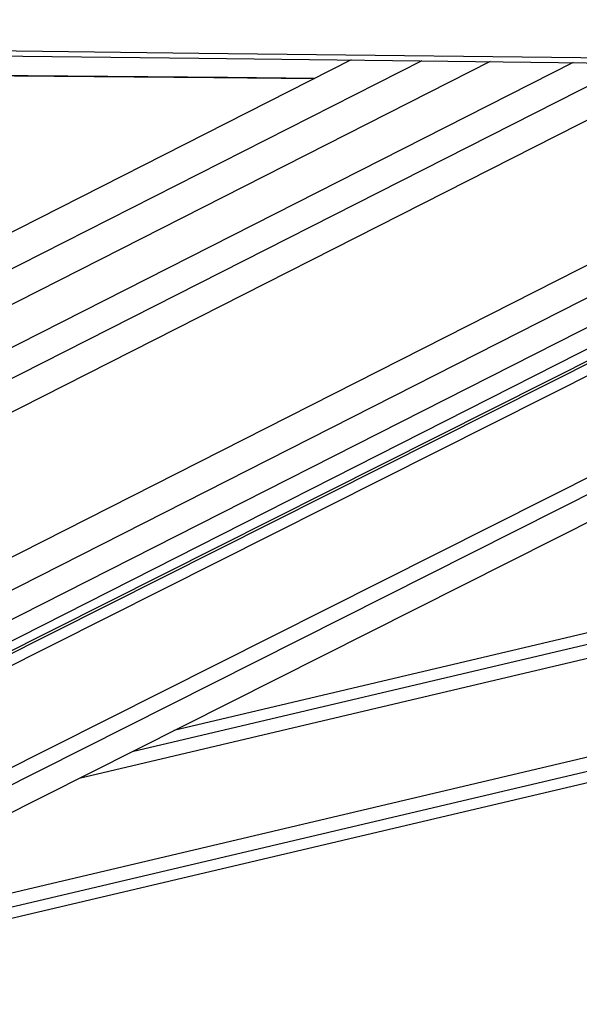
# Model space of a CAD drawing. Header units: millimetres. Extents: x 10 to 13239, y 20 to 10604.
# Tile 15 of 139: x 2522 to 2622, y 2934 to 3110. Entities that reach past the tile are written whole.
import ezdxf

# ---------------------------------------------------------------- set-up
doc = ezdxf.new("R2010")
doc.units = ezdxf.units.MM
doc.layers.add('COMPONENT_GEOMETRY', color=7, linetype='Continuous')
doc.styles.add('SLDTEXTSTYLE0', font='TXT', dxfattribs={"width": 0.75})
doc.dimstyles.new('SLDDIMSTYLE1', dxfattribs={"dimtxt": 75, "dimasz": 3.302, "dimexe": 0, "dimexo": 0.0625, "dimgap": 18.75, "dimtad": 0, "dimtih": 1, "dimtoh": 1, "dimdec": 1, "dimrnd": 1e-09, "dimzin": 12, "dimdsep": 46, "dimtxsty": 'SLDTEXTSTYLE0', "dimsah": 1, "dimcen": 0.09, "dimadec": 0, "dimazin": 3, "dimtfac": 1, "dimtdec": 1, "dimtofl": 0, "dimtmove": 0, "dimatfit": 3, "dimfxl": 1, "dimfrac": 2, "dimtolj": 1, "dimtzin": 12, "dimarcsym": 0})

# ---------------------------------------------------------------- blocks, each defined once
blk = doc.blocks.new('_D_5')
at = {"layer": 'COMPONENT_GEOMETRY', "color": 7}
for p, q in [((3876.96, 3780.57), (483.91, 3780.57)), ((487.09, 3780.57), (487.09, 2443.57)), ((337.04, 2428.34), (314.19, 2428.34)), ((314.19, 2428.34), (314.19, 2309.28)), ((637.14, 2428.34), (659.99, 2428.34)), ((659.99, 2428.34), (659.99, 2309.28)), ((314.19, 2309.28), (337.04, 2309.28)), ((659.99, 2309.28), (637.14, 2309.28)), ((487.09, 860.07), (487.09, 2197.06)), ((3847.07, 860.07), (483.91, 860.07))]:
    blk.add_line(p, q, dxfattribs=at)
for points in [[(487.09, 3780.57), (486.58, 3777.27), (487.6, 3777.27)], [(487.09, 860.07), (487.6, 863.37), (486.58, 863.37)]]:
    blk.add_solid(points, dxfattribs=at)
at = {"layer": 'COMPONENT_GEOMETRY', "color": 7, "char_height": 75, "attachment_point": 1, "style": 'SLDTEXTSTYLE0'}
for s, insert in [('9\'6.98"', (337.04, 2405.96)), ('2920.5mm', (240.94, 2293.74))]:
    blk.add_mtext(s, dxfattribs=dict(at, insert=insert))

msp = doc.modelspace()

# ---------------------------------------------------------------- linework, layer by layer
at = {"color": 8, "linetype": 'Continuous', "lineweight": 25}
for p, q in [((2593.76, 3102.66), (2424.73, 3016.84)), ((2620.83, 3102.34), (2440.53, 3010.79)), ((2631.5, 3102.21), (2441.78, 3005.88)), ((2643.05, 3102.07), (2446, 3002.03)), ((2692.97, 3101.48), (2456.6, 2981.47)), ((2704.25, 3101.35), (2457.99, 2976.32)), ((2714.42, 3101.23), (2461.01, 2972.57)), ((2461.7, 2965), (2731.93, 3101.02)), ((2462.03, 2967.32), (2727.75, 3101.07)), ((2465.75, 2948.82), (2767.29, 3100.6)), ((2467.24, 2946.5), (2773.26, 3100.53)), ((2492.74, 2947.41), (3124.52, 3096.38)), ((2493.31, 2945.01), (3134.75, 3096.26)), ((2532.53, 2974.43), (3053.25, 3097.22)), ((2541.98, 2979.19), (3043.04, 3097.34))]:
    msp.add_line(p, q, dxfattribs=at)
at = {"color": 7, "linetype": 'Continuous', "lineweight": 25}
for p, q in [((2581.13, 3102.81), (2424.74, 3023.4)), ((2605.95, 3102.51), (2433.33, 3014.87)), ((2726.81, 3101.08), (2463.64, 2968.62)), ((2464.34, 2970.46), (2721.72, 3101.14)), ((2474.42, 2945.18), (2782.83, 3100.42)), ((2493.76, 2943.1), (3142.88, 3096.16)), ((3034.98, 3097.44), (2549.44, 2982.94))]:
    msp.add_line(p, q, dxfattribs=at)
at = {"color": 7, "linetype": 'Continuous', "lineweight": 25, "flags": 128}
for points in [[(2417.35, 3105.67), (2427.85, 3105.55), (2469.88, 3105.05), (2511.9, 3104.55), (2553.92, 3104.05), (2637.97, 3103.05), (2680, 3102.55), (2722.02, 3102.05), (2764.04, 3101.56), (2806.07, 3101.06), (2848.09, 3100.56), (2890.11, 3100.06), (2932.14, 3099.57), (2974.16, 3099.07), (3016.19, 3098.58), (3058.21, 3098.08), (3100.23, 3097.58), (3142.26, 3097.09)], [(2417.35, 3104.75), (2427.85, 3104.63), (2469.88, 3104.13), (2511.9, 3103.63), (2553.92, 3103.13), (2637.97, 3102.13), (2679.99, 3101.63), (2722.02, 3101.14), (2764.04, 3100.64), (2806.07, 3100.14), (2848.09, 3099.64), (2890.11, 3099.15), (2932.14, 3098.65), (2974.16, 3098.15), (3016.19, 3097.66), (3058.21, 3097.16), (3100.23, 3096.67), (3142.26, 3096.17)], [(2574.64, 3099.51), (2559.02, 3099.65), (2516.19, 3100.02), (2473.36, 3100.4), (2424.84, 3100.82)], [(2424.84, 3100.81), (2428.07, 3100.78), (2470.9, 3100.41), (2513.73, 3100.04), (2556.57, 3099.66), (2574.63, 3099.51)]]:
    msp.add_lwpolyline(points, dxfattribs=at)

# ---------------------------------------------------------------- dimensions: what is measured, and where the dimension line sits
at = {"layer": 'COMPONENT_GEOMETRY', "color": 7}
dim = msp.add_linear_dim(base=(487.09, 3780.57), p1=(3848.34, 860.07), p2=(3878.23, 3780.57), angle=90, dimstyle='SLDDIMSTYLE1', dxfattribs=at)
dim.commit()
dim.dimension.update_dxf_attribs({"geometry": '_D_5', "text_midpoint": (487.09, 2320.32), "dimtype": 160})

doc.saveas('drawing.dxf')
